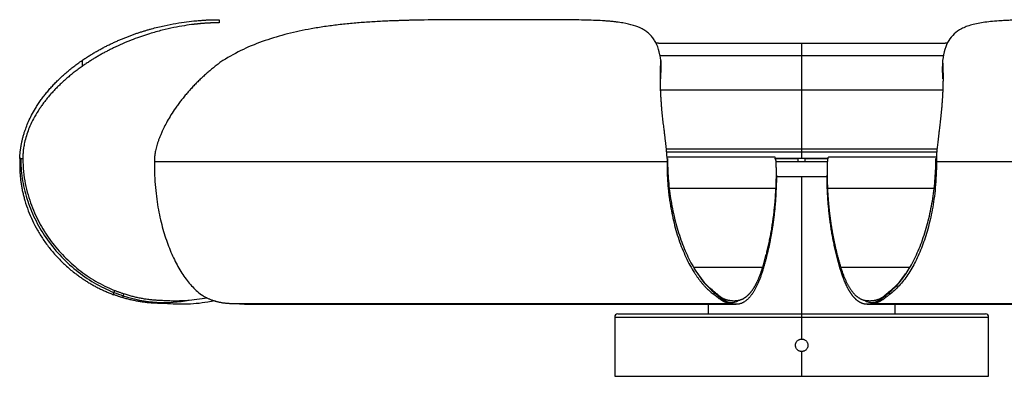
# Paper-space layout '_Derecha' of a CAD drawing. Header units: millimetres. Extents: x -191 to 311, y 0 to 114.
# Tile 1 of 2: x -191 to 125, y 0 to 114. Entities that reach past the tile are written whole.
import ezdxf

# ---------------------------------------------------------------- set-up
doc = ezdxf.new("R2010")
doc.units = ezdxf.units.MM

psp = doc.layouts.new('_Derecha')

# ---------------------------------------------------------------- linework, layer by layer
at = {"color": 7, "linetype": 'Continuous', "lineweight": 25}
for p, q in [((-32.87, 114.4), (-34.12, 114.4)), ((14, 106.9), (106, 106.9)), ((60, 69.9), (60, 106.9)), ((-170.96, 101.31), (-170.96, 99.42)), ((14.82, 101.31), (14.82, 99.42)), ((105.18, 101.31), (105.18, 99.42)), ((14.82, 99.42), (14.67, 95.43)), ((105.33, 95.39), (105.18, 99.42)), ((14.73, 91.9), (105.41, 91.9)), ((-190.95, 69.89), (-190.96, 68.9)), ((-190.66, 69.9), (-190.95, 69.89)), ((-190.66, 69.9), (-189.96, 69.9)), ((-147.75, 69.89), (-147.75, 68.9)), ((103.43, 71.9), (16.55, 71.9)), ((51.44, 70.26), (16.77, 70.26)), ((16.8, 69.89), (16.79, 68.9)), ((16.94, 69.9), (16.8, 69.89)), ((68.4, 69.9), (51.55, 69.9)), ((58.86, 68.9), (58.86, 69.9)), ((61.14, 68.9), (61.14, 69.9)), ((103.23, 70.26), (68.55, 70.26)), ((103.06, 69.9), (103.21, 69.9)), ((-147.75, 68.9), (16.79, 68.9)), ((59, 68.9), (61, 68.9)), ((103.21, 68.9), (267.75, 68.9)), ((68.16, 64), (51.84, 64)), ((51.88, 64.5), (51.88, 65.52)), ((60, 11.96), (60, 64)), ((68.12, 65.48), (68.12, 64.55)), ((-160.52, 27.57), (-160.78, 26.92)), ((-160.78, 26.18), (-160.78, 26.92)), ((-157.61, 26.51), (-157.72, 25.85)), ((-157.72, 25.17), (-157.72, 25.85)), ((31.41, 27.57), (31.88, 26.92)), ((31.88, 26.18), (31.88, 26.92)), ((32.66, 26.51), (33.21, 25.85)), ((33.21, 25.17), (33.21, 25.85)), ((87.34, 26.51), (86.79, 25.85)), ((86.79, 25.85), (86.79, 25.17)), ((88.6, 27.57), (88.12, 26.92)), ((88.12, 26.92), (88.12, 26.18)), ((-136.57, 24.4), (-130.78, 25.12)), ((-122.7, 23.38), (-118.16, 23.16)), ((-122.7, 23.38), (37.36, 23.38)), ((-118.8, 23.1), (38.97, 23.1)), ((30, 23.1), (30, 20)), ((81.03, 23.1), (238.8, 23.1)), ((82.64, 23.38), (242.7, 23.38)), ((90, 20), (90, 23.1)), ((0, 19), (0, 0)), ((1, 20), (119, 20)), ((120, 0), (120, 19)), ((60, 0), (60, 7.96)), ((0, 0), (120, 0))]:
    psp.add_line(p, q, dxfattribs=at)
at = {"color": 8, "linetype": 'Continuous', "lineweight": 25}
for p, q in [((14.42, 102.9), (105.6, 102.9)), ((103.58, 72.9), (16.44, 72.9)), ((17.56, 60.32), (51.74, 60.32)), ((68.26, 60.32), (102.44, 60.32)), ((25.32, 34.99), (47.48, 34.99)), ((72.52, 34.99), (94.68, 34.99)), ((0, 19), (120, 19))]:
    psp.add_line(p, q, dxfattribs=at)
at = {"color": 7, "linetype": 'Continuous', "lineweight": 25, "flags": 128}
for points in [[(14, 106.9), (13.22, 106.82), (13.21, 106.82)], [(106.8, 106.82), (106.78, 106.82), (106, 106.9)]]:
    psp.add_lwpolyline(points, dxfattribs=at)
at = {"color": 7, "linetype": 'Continuous', "lineweight": 25}
for centre, start, end in [((1, 19), 90, 180), ((119, 19), 0, 90)]:
    psp.add_arc(centre, 1, start, end, dxfattribs=at)
for points, knots in [([(-170.96, 101.31), (-170.77, 101.44), (-170.38, 101.71), (-169.8, 102.09), (-169.22, 102.47), (-168.63, 102.84), (-168.05, 103.2), (-167.47, 103.55), (-166.89, 103.9), (-166.31, 104.23), (-165.73, 104.56), (-165.15, 104.88), (-164.58, 105.2), (-164, 105.5), (-163.42, 105.8), (-162.85, 106.09), (-162.28, 106.38), (-161.7, 106.65), (-161.13, 106.92), (-160.57, 107.19), (-160, 107.44), (-159.43, 107.69), (-158.87, 107.93), (-158.31, 108.17), (-157.75, 108.4), (-157.2, 108.63), (-156.64, 108.84), (-156.09, 109.06), (-155.55, 109.26), (-155, 109.46), (-154.46, 109.66), (-153.92, 109.85), (-153.38, 110.03), (-152.85, 110.21), (-152.32, 110.38), (-151.79, 110.55), (-151.27, 110.72), (-150.75, 110.87), (-150.24, 111.03), (-149.72, 111.18), (-149.22, 111.32), (-147.45, 111.81), (-144.54, 112.52), (-140.75, 113.25), (-137.33, 113.76), (-135.09, 114), (-133.73, 114.12), (-133.06, 114.17), (-132.42, 114.22), (-131.82, 114.26), (-131.24, 114.29), (-130.7, 114.32), (-130.2, 114.34), (-129.72, 114.36), (-129.29, 114.37), (-128.89, 114.38), (-128.52, 114.39), (-128.2, 114.39), (-127.91, 114.4), (-127.65, 114.4), (-127.44, 114.4), (-127.26, 114.4), (-127.13, 114.4), (-127.03, 114.4), (-126.97, 114.4), (-126.96, 114.4), (-126.96, 114.4)], [0, 0, 0, 0, 0.0082407, 0.0164642, 0.0246715, 0.0328632, 0.0410402, 0.0492032, 0.0573531, 0.0654906, 0.0736164, 0.0817311, 0.0898355, 0.0979302, 0.1060157, 0.1140927, 0.1221617, 0.1302231, 0.1382777, 0.1463257, 0.1543678, 0.1624043, 0.1704357, 0.1784624, 0.1864848, 0.1945033, 0.2025183, 0.2105301, 0.2185391, 0.2265456, 0.23455, 0.2425526, 0.2505537, 0.2585536, 0.2665527, 0.2745512, 0.2825494, 0.2905477, 0.2985463, 0.3065456, 0.3145461, 0.3225481, 0.3905788, 0.4592316, 0.5287527, 0.5994264, 0.6179972, 0.6366812, 0.6554844, 0.6744128, 0.6934726, 0.7126704, 0.7320128, 0.7515068, 0.7711595, 0.7909782, 0.8109706, 0.8311442, 0.8515068, 0.8720664, 0.8928308, 0.9138079, 0.9350057, 0.9564319, 0.9780941, 1, 1, 1, 1]), ([(-126.96, 114.4), (-126.96, 114.4), (-126.96, 114.4), (-126.96, 114.38), (-126.96, 114.36), (-126.96, 114.32), (-126.96, 114.27), (-126.97, 114.22), (-126.97, 114.15), (-126.97, 114.08), (-126.98, 113.99), (-126.98, 113.89), (-126.98, 113.79), (-126.99, 113.67), (-126.99, 113.55), (-127, 113.45), (-127, 113.41)], [0, 0, 0, 0, 0.067493, 0.135059, 0.202839, 0.270972, 0.339596, 0.408843, 0.478846, 0.54973, 0.621617, 0.694624, 0.768863, 0.844439, 0.921453, 1, 1, 1, 1]), ([(-34.12, 114.4), (-37, 114.4), (-42.82, 114.4), (-52.33, 114.39), (-59.45, 114.33), (-63.84, 114.24), (-65.18, 114.22), (-66.52, 114.18), (-67.85, 114.15), (-69.18, 114.1), (-71.61, 114.02), (-75.11, 113.87), (-79.7, 113.59), (-84.23, 113.23), (-88.71, 112.77), (-93.12, 112.19), (-98.58, 111.31), (-105.03, 109.94), (-112.31, 107.78), (-119.32, 105.03), (-123.62, 102.55), (-125.78, 101.31)], [0, 0, 0, 0, 0.100633, 0.203294, 0.313103, 0.327152, 0.341131, 0.355042, 0.368888, 0.382671, 0.396394, 0.443955, 0.490956, 0.53749, 0.583637, 0.629472, 0.675067, 0.755651, 0.836392, 0.917663, 1, 1, 1, 1]), ([(14.82, 101.31), (14.59, 102.55), (14.14, 105.03), (13.1, 107.32), (12.02, 108.87), (11.08, 109.87), (10, 110.74), (8.4, 111.7), (6.07, 112.64), (3.54, 113.21), (1.64, 113.51), (0.61, 113.65), (-0.46, 113.78), (-1.58, 113.88), (-2.75, 113.98), (-5.37, 114.15), (-9.84, 114.31), (-16.75, 114.39), (-24.44, 114.4), (-30.08, 114.4), (-32.88, 114.4)], [0, 0, 0, 0, 0.082308, 0.163557, 0.203972, 0.244308, 0.284606, 0.324905, 0.401713, 0.479343, 0.49986, 0.520465, 0.541165, 0.561969, 0.582883, 0.603917, 0.698638, 0.796844, 0.89943, 1, 1, 1, 1]), ([(152.87, 114.4), (150.07, 114.4), (144.43, 114.4), (136.44, 114.39), (131.16, 114.33), (128.19, 114.24), (127.29, 114.22), (126.42, 114.18), (125.57, 114.15), (124.74, 114.1), (123.27, 114.02), (121.23, 113.87), (118.78, 113.59), (116.56, 113.23), (114.57, 112.77), (112.79, 112.19), (110.81, 111.31), (108.84, 109.94), (107.1, 107.78), (105.86, 105.03), (105.41, 102.55), (105.18, 101.31)], [0, 0, 0, 0, 0.100633, 0.203294, 0.313103, 0.327152, 0.341131, 0.355042, 0.368888, 0.382671, 0.396394, 0.443955, 0.490956, 0.53749, 0.583637, 0.629472, 0.675067, 0.755651, 0.836392, 0.917663, 1, 1, 1, 1]), ([(-127, 113.41), (-127.01, 113.41), (-127.03, 113.41), (-127.07, 113.41), (-127.12, 113.41), (-127.18, 113.41), (-127.25, 113.41), (-127.33, 113.41), (-127.42, 113.41), (-127.52, 113.4), (-127.62, 113.4), (-127.74, 113.4), (-127.86, 113.4), (-128, 113.4), (-128.14, 113.39), (-128.29, 113.39), (-128.45, 113.39), (-128.62, 113.38), (-128.8, 113.38), (-128.98, 113.37), (-129.18, 113.36), (-129.38, 113.36), (-129.59, 113.35), (-129.81, 113.34), (-130.04, 113.33), (-130.28, 113.32), (-130.52, 113.3), (-130.77, 113.29), (-131.04, 113.27), (-131.3, 113.26), (-131.58, 113.24), (-131.86, 113.22), (-132.16, 113.2), (-132.46, 113.17), (-132.76, 113.15), (-133.08, 113.12), (-133.4, 113.09), (-133.73, 113.06), (-134.06, 113.02), (-134.41, 112.98), (-134.76, 112.95), (-135.91, 112.81), (-138.03, 112.52), (-141.44, 111.91), (-145.21, 111.07), (-148.74, 110.09), (-151.88, 109.07), (-154.54, 108.11), (-157.28, 107), (-159.51, 106), (-161.17, 105.2), (-162.25, 104.66), (-163.33, 104.1), (-164.42, 103.51), (-165.5, 102.9), (-166.59, 102.26), (-167.69, 101.59), (-168.78, 100.89), (-169.87, 100.17), (-170.6, 99.67), (-170.96, 99.42)], [0, 0, 0, 0, 0.010914, 0.021767, 0.03256, 0.043294, 0.053969, 0.064588, 0.07515, 0.085657, 0.096109, 0.106508, 0.116854, 0.127149, 0.137393, 0.147587, 0.157733, 0.167831, 0.177882, 0.187886, 0.197846, 0.207761, 0.217633, 0.227462, 0.23725, 0.246997, 0.256704, 0.266371, 0.276001, 0.285592, 0.295147, 0.304666, 0.314149, 0.323598, 0.333013, 0.342395, 0.351745, 0.361063, 0.37035, 0.379606, 0.388833, 0.398032, 0.468753, 0.538513, 0.607588, 0.676226, 0.717253, 0.758448, 0.79986, 0.841544, 0.857285, 0.873038, 0.888809, 0.904599, 0.920414, 0.936256, 0.952131, 0.968044, 0.983998, 1, 1, 1, 1]), ([(-190.95, 69.89), (-190.94, 70.01), (-190.93, 70.24), (-190.91, 70.61), (-190.89, 70.99), (-190.86, 71.38), (-190.82, 71.79), (-190.78, 72.21), (-190.72, 72.64), (-190.66, 73.09), (-190.59, 73.55), (-190.51, 74.02), (-190.42, 74.5), (-190.32, 75), (-190.21, 75.5), (-190.09, 76.02), (-189.96, 76.54), (-189.81, 77.07), (-189.66, 77.62), (-189.37, 78.55), (-188.88, 79.94), (-188.11, 81.82), (-187.13, 83.86), (-186.11, 85.68), (-185.13, 87.22), (-184.29, 88.45), (-183.4, 89.66), (-182.47, 90.84), (-181.5, 92), (-180.49, 93.13), (-179.44, 94.24), (-178.35, 95.32), (-177.22, 96.38), (-176.04, 97.41), (-174.83, 98.43), (-173.58, 99.41), (-172.29, 100.38), (-171.4, 101), (-170.96, 101.31)], [0, 0, 0, 0, 0.008449, 0.017311, 0.026576, 0.036236, 0.046284, 0.056712, 0.067514, 0.078684, 0.090217, 0.102111, 0.114363, 0.12697, 0.13993, 0.153237, 0.166887, 0.180877, 0.195205, 0.20987, 0.255635, 0.307917, 0.366518, 0.431342, 0.470306, 0.509364, 0.548573, 0.587975, 0.627607, 0.667506, 0.707704, 0.748234, 0.789128, 0.830412, 0.872115, 0.914263, 0.956884, 1, 1, 1, 1]), ([(-125.78, 101.31), (-125.98, 101.16), (-126.39, 100.86), (-127, 100.41), (-127.61, 99.95), (-128.2, 99.48), (-128.79, 99.01), (-129.38, 98.53), (-129.95, 98.05), (-130.52, 97.56), (-131.09, 97.07), (-131.65, 96.57), (-132.2, 96.06), (-132.74, 95.55), (-133.28, 95.04), (-133.81, 94.52), (-134.34, 93.99), (-134.86, 93.46), (-135.37, 92.92), (-135.88, 92.38), (-136.37, 91.83), (-136.87, 91.27), (-137.35, 90.71), (-137.83, 90.15), (-138.3, 89.57), (-138.77, 88.99), (-139.23, 88.41), (-139.68, 87.82), (-140.13, 87.22), (-140.56, 86.62), (-141.34, 85.51), (-142.39, 83.93), (-143.59, 81.91), (-144.58, 80.04), (-145.31, 78.51), (-145.83, 77.28), (-146.22, 76.31), (-146.55, 75.37), (-146.84, 74.47), (-147.09, 73.6), (-147.3, 72.77), (-147.47, 71.99), (-147.59, 71.24), (-147.69, 70.55), (-147.72, 70.11), (-147.74, 69.89)], [0, 0, 0, 0, 0.0208121, 0.0415066, 0.0620863, 0.0825539, 0.1029121, 0.1231639, 0.143312, 0.1633595, 0.1833094, 0.2031648, 0.2229286, 0.2426041, 0.2621943, 0.2817027, 0.3011325, 0.3204872, 0.3397705, 0.358986, 0.3781375, 0.3972289, 0.4162641, 0.4352472, 0.4541822, 0.4730734, 0.4919251, 0.5107425, 0.5295317, 0.5482993, 0.567052, 0.6314131, 0.6896537, 0.741684, 0.7873123, 0.813888, 0.8393402, 0.8636549, 0.8868095, 0.9087783, 0.9295471, 0.9490928, 0.9673805, 0.9843661, 1, 1, 1, 1]), ([(16.79, 69.89), (16.79, 70.01), (16.78, 70.24), (16.76, 70.61), (16.74, 70.99), (16.71, 71.38), (16.68, 71.79), (16.64, 72.21), (16.6, 72.64), (16.56, 73.09), (16.51, 73.55), (16.46, 74.02), (16.41, 74.5), (16.35, 75), (16.29, 75.5), (16.23, 76.02), (16.17, 76.54), (16.1, 77.07), (16.03, 77.62), (15.92, 78.55), (15.75, 79.94), (15.52, 81.82), (15.3, 83.86), (15.13, 85.68), (15, 87.22), (14.91, 88.45), (14.84, 89.66), (14.77, 90.84), (14.72, 92), (14.68, 93.13), (14.66, 94.24), (14.65, 95.32), (14.65, 96.38), (14.66, 97.41), (14.68, 98.43), (14.71, 99.41), (14.76, 100.38), (14.8, 101), (14.82, 101.31)], [0, 0, 0, 0, 0.008449, 0.017311, 0.026576, 0.036236, 0.046284, 0.056712, 0.067514, 0.078684, 0.090217, 0.102111, 0.114363, 0.12697, 0.13993, 0.153237, 0.166887, 0.180877, 0.195205, 0.20987, 0.255635, 0.307917, 0.366518, 0.431342, 0.470306, 0.509364, 0.548573, 0.587975, 0.627607, 0.667506, 0.707704, 0.748234, 0.789128, 0.830412, 0.872115, 0.914263, 0.956884, 1, 1, 1, 1]), ([(105.18, 101.31), (105.19, 101.16), (105.21, 100.86), (105.24, 100.41), (105.26, 99.95), (105.28, 99.48), (105.3, 99.01), (105.32, 98.53), (105.33, 98.05), (105.34, 97.56), (105.35, 97.07), (105.35, 96.57), (105.35, 96.06), (105.35, 95.55), (105.35, 95.04), (105.34, 94.52), (105.33, 93.99), (105.32, 93.46), (105.31, 92.92), (105.29, 92.38), (105.27, 91.83), (105.25, 91.27), (105.22, 90.71), (105.19, 90.15), (105.16, 89.57), (105.12, 88.99), (105.08, 88.41), (105.04, 87.82), (105, 87.22), (104.95, 86.62), (104.86, 85.51), (104.71, 83.93), (104.49, 81.91), (104.27, 80.04), (104.08, 78.51), (103.92, 77.28), (103.8, 76.31), (103.69, 75.37), (103.59, 74.47), (103.49, 73.6), (103.41, 72.77), (103.34, 71.99), (103.28, 71.24), (103.23, 70.55), (103.22, 70.11), (103.21, 69.89)], [0, 0, 0, 0, 0.0208121, 0.0415066, 0.0620863, 0.0825539, 0.1029121, 0.1231639, 0.143312, 0.1633595, 0.1833094, 0.2031648, 0.2229286, 0.2426041, 0.2621943, 0.2817027, 0.3011325, 0.3204872, 0.3397705, 0.358986, 0.3781375, 0.3972289, 0.4162641, 0.4352472, 0.4541822, 0.4730734, 0.4919251, 0.5107425, 0.5295317, 0.5482993, 0.567052, 0.6314131, 0.6896537, 0.741684, 0.7873123, 0.813888, 0.8393402, 0.8636549, 0.8868095, 0.9087783, 0.9295471, 0.9490928, 0.9673805, 0.9843661, 1, 1, 1, 1]), ([(-170.96, 99.42), (-171.18, 99.26), (-171.61, 98.96), (-172.24, 98.49), (-172.87, 98.02), (-173.48, 97.55), (-174.08, 97.08), (-174.66, 96.6), (-175.24, 96.12), (-175.8, 95.64), (-176.36, 95.16), (-176.9, 94.67), (-177.43, 94.19), (-177.95, 93.7), (-178.46, 93.2), (-178.95, 92.71), (-179.44, 92.22), (-179.91, 91.72), (-180.37, 91.22), (-180.83, 90.72), (-181.27, 90.21), (-181.7, 89.71), (-182.12, 89.2), (-182.53, 88.7), (-182.92, 88.19), (-183.31, 87.68), (-183.69, 87.17), (-184.05, 86.65), (-184.41, 86.14), (-184.75, 85.62), (-185.5, 84.47), (-186.53, 82.71), (-187.65, 80.39), (-188.51, 78.2), (-189.15, 76.12), (-189.52, 74.49), (-189.71, 73.34), (-189.81, 72.63), (-189.88, 71.93), (-189.93, 71.24), (-189.96, 70.57), (-189.96, 70.12), (-189.96, 69.9)], [0, 0, 0, 0, 0.022367, 0.044502, 0.06641, 0.088092, 0.109553, 0.130795, 0.151822, 0.172637, 0.193243, 0.213642, 0.233838, 0.253833, 0.27363, 0.293233, 0.312644, 0.331866, 0.350902, 0.369755, 0.388429, 0.406926, 0.425249, 0.443401, 0.461385, 0.479205, 0.496863, 0.514363, 0.531708, 0.548903, 0.56595, 0.646237, 0.716829, 0.77764, 0.837834, 0.891401, 0.910517, 0.929204, 0.947485, 0.965375, 0.98288, 1, 1, 1, 1]), ([(-190.66, 69.9), (-190.66, 67.8), (-190.5, 65.66), (-189.84, 61.34), (-189.34, 59.17), (-187.99, 54.86), (-187.14, 52.72), (-185.11, 48.54), (-183.93, 46.49), (-181.26, 42.58), (-179.76, 40.7), (-176.52, 37.19), (-174.76, 35.54), (-169.18, 31.05), (-165.04, 28.63), (-160.78, 26.92)], [0, 0, 0, 0, 0.125, 0.125, 0.25, 0.25, 0.375, 0.375, 0.5, 0.5, 0.625, 0.625, 0.75, 0.75, 1, 1, 1, 1]), ([(-189.96, 69.9), (-189.96, 66.94), (-189.66, 64.28), (-188.92, 60.57), (-188.62, 59.38), (-187.96, 57.07), (-187.59, 55.95), (-186.78, 53.78), (-186.34, 52.73), (-185.4, 50.69), (-183.9, 47.72), (-180.96, 43.18), (-178.19, 39.97), (-175.22, 36.93), (-172.07, 34.08), (-167.6, 31.04), (-164.66, 29.46), (-162.64, 28.47), (-161.6, 28), (-160.52, 27.57)], [0, 0, 0, 0, 0.125, 0.125, 0.1875, 0.1875, 0.25, 0.25, 0.3125, 0.3125, 0.375, 0.5, 0.625, 0.625, 0.75, 0.875, 0.9375, 0.9375, 1, 1, 1, 1]), ([(16.94, 69.9), (16.94, 67.8), (17.02, 65.66), (17.35, 61.34), (17.6, 59.17), (18.28, 54.86), (18.7, 52.72), (19.71, 48.54), (20.31, 46.49), (21.64, 42.58), (22.39, 40.7), (24.01, 37.19), (24.89, 35.54), (27.68, 31.05), (29.75, 28.63), (31.88, 26.92)], [0, 0, 0, 0, 0.125, 0.125, 0.25, 0.25, 0.375, 0.375, 0.5, 0.5, 0.625, 0.625, 0.75, 0.75, 1, 1, 1, 1]), ([(51.27, 69.9), (51.28, 69.9), (51.28, 69.9), (51.29, 69.9), (51.32, 69.9), (51.35, 69.9), (51.39, 69.9), (51.45, 69.9), (51.51, 69.9), (51.58, 69.9), (51.66, 69.9), (51.75, 69.9), (51.85, 69.9), (51.96, 69.9), (52.08, 69.9), (52.21, 69.9), (52.34, 69.9), (52.49, 69.9), (52.65, 69.9), (52.81, 69.9), (52.99, 69.9), (53.17, 69.9), (53.37, 69.9), (53.57, 69.9), (53.79, 69.9), (54.01, 69.9), (54.24, 69.9), (54.48, 69.9), (54.74, 69.9), (55, 69.9), (55.27, 69.9), (55.55, 69.9), (55.84, 69.9), (56.14, 69.9), (56.45, 69.9), (56.76, 69.9), (57.09, 69.9), (57.43, 69.9), (57.77, 69.9), (58.13, 69.9), (58.5, 69.9), (58.74, 69.9), (58.86, 69.9)], [0, 0, 0, 0, 0.040128, 0.0791, 0.116925, 0.153614, 0.189179, 0.223632, 0.256987, 0.289261, 0.320469, 0.350631, 0.379768, 0.407903, 0.435062, 0.461273, 0.486568, 0.510983, 0.534557, 0.557335, 0.579363, 0.600697, 0.621395, 0.641522, 0.661148, 0.680349, 0.699206, 0.717804, 0.736233, 0.754583, 0.772949, 0.791421, 0.810091, 0.829047, 0.848374, 0.868149, 0.888448, 0.909339, 0.930885, 0.953143, 0.976166, 1, 1, 1, 1]), ([(51.74, 60.32), (51.77, 60.99), (51.83, 62.32), (51.87, 64.13), (51.88, 65.76), (51.86, 67.17), (51.81, 68.54), (51.7, 69.63), (51.57, 70.29), (51.47, 70.2), (51.44, 70.17)], [0, 0, 0, 0, 0.126634, 0.251531, 0.374712, 0.496258, 0.616306, 0.784019, 0.943662, 1, 1, 1, 1]), ([(61.14, 69.9), (61.72, 69.9), (62.83, 69.9), (64.45, 69.9), (65.84, 69.9), (66.94, 69.9), (67.74, 69.9), (68.21, 69.9), (68.34, 69.9), (68.37, 69.9)], [0, 0, 0, 0, 0.157828, 0.294864, 0.424984, 0.564147, 0.725653, 0.918228, 1, 1, 1, 1]), ([(68.55, 70.24), (68.53, 70.24), (68.47, 70.24), (68.39, 70), (68.31, 69.62), (68.24, 69.06), (68.17, 68.05), (68.11, 66.3), (68.13, 63.59), (68.21, 61.42), (68.26, 60.32)], [0, 0, 0, 0, 0.056051, 0.134818, 0.215435, 0.298069, 0.382857, 0.584008, 0.789599, 1, 1, 1, 1]), ([(88.12, 26.92), (90.25, 28.63), (92.32, 31.05), (95.11, 35.54), (95.99, 37.19), (97.61, 40.7), (98.36, 42.58), (99.69, 46.49), (100.29, 48.54), (101.3, 52.72), (101.72, 54.86), (102.4, 59.17), (102.65, 61.34), (102.98, 65.66), (103.06, 67.8), (103.06, 69.9)], [0, 0, 0, 0, 0.25, 0.25, 0.375, 0.375, 0.5, 0.5, 0.625, 0.625, 0.75, 0.75, 0.875, 0.875, 1, 1, 1, 1]), ([(-190.96, 68.9), (-190.96, 68.68), (-190.97, 68.24), (-190.97, 67.57), (-190.96, 66.91), (-190.94, 66.25), (-190.91, 65.59), (-190.87, 64.93), (-190.81, 64.27), (-190.75, 63.61), (-190.67, 62.95), (-190.58, 62.29), (-190.49, 61.63), (-190.38, 60.97), (-190.26, 60.31), (-190.13, 59.65), (-189.98, 59), (-189.83, 58.34), (-189.67, 57.68), (-189.49, 57.03), (-189.06, 55.49), (-188.26, 53.11), (-186.91, 49.94), (-185.31, 46.87), (-183.44, 43.86), (-181.3, 40.94), (-178.9, 38.16), (-176.28, 35.57), (-174.06, 33.7), (-172.37, 32.42), (-171.28, 31.65), (-170.18, 30.9), (-169.07, 30.2), (-167.93, 29.52), (-166.78, 28.88), (-165.62, 28.27), (-164.43, 27.7), (-163.23, 27.16), (-162.02, 26.65), (-161.2, 26.33), (-160.78, 26.18)], [0, 0, 0, 0, 0.011903, 0.023796, 0.035682, 0.047565, 0.059447, 0.071332, 0.083224, 0.095125, 0.107039, 0.118969, 0.130917, 0.142889, 0.154885, 0.16691, 0.178967, 0.191059, 0.203189, 0.215359, 0.227574, 0.289085, 0.350626, 0.412578, 0.475313, 0.541322, 0.607035, 0.672865, 0.739223, 0.76322, 0.787104, 0.810892, 0.834603, 0.858256, 0.881869, 0.905461, 0.929052, 0.952659, 0.976302, 1, 1, 1, 1]), ([(-147.75, 68.9), (-147.79, 65.81), (-147.66, 63.07), (-147.3, 59.26), (-147.16, 58.04), (-146.83, 55.67), (-146.64, 54.53), (-146.03, 51.22), (-145.55, 49.16), (-144.46, 45.27), (-143.85, 43.44), (-142.53, 40), (-141.82, 38.38), (-140.29, 35.35), (-138.66, 32.52), (-136.34, 29.53), (-134.81, 28), (-133.76, 27.04), (-133.22, 26.59), (-132.66, 26.18)], [0, 0, 0, 0, 0.125, 0.125, 0.1875, 0.1875, 0.25, 0.25, 0.375, 0.375, 0.5, 0.5, 0.625, 0.625, 0.75, 0.875, 0.9375, 0.9375, 1, 1, 1, 1]), ([(16.79, 68.9), (16.79, 68.68), (16.79, 68.24), (16.79, 67.57), (16.79, 66.91), (16.8, 66.25), (16.82, 65.59), (16.84, 64.93), (16.87, 64.27), (16.9, 63.61), (16.94, 62.95), (16.98, 62.29), (17.03, 61.63), (17.08, 60.97), (17.14, 60.31), (17.21, 59.65), (17.28, 59), (17.36, 58.34), (17.44, 57.68), (17.53, 57.03), (17.74, 55.49), (18.14, 53.11), (18.82, 49.94), (19.62, 46.87), (20.55, 43.86), (21.62, 40.94), (22.82, 38.16), (24.13, 35.57), (25.24, 33.7), (26.09, 32.42), (26.63, 31.65), (27.18, 30.9), (27.74, 30.2), (28.31, 29.52), (28.88, 28.88), (29.46, 28.27), (30.06, 27.7), (30.66, 27.16), (31.26, 26.65), (31.67, 26.33), (31.88, 26.18)], [0, 0, 0, 0, 0.0119029, 0.0237958, 0.0356819, 0.0475646, 0.059447, 0.0713324, 0.083224, 0.0951252, 0.1070389, 0.1189686, 0.1309175, 0.1428886, 0.1548851, 0.1669103, 0.1789673, 0.1910591, 0.2031888, 0.2153595, 0.2275742, 0.2890845, 0.3506259, 0.4125779, 0.4753125, 0.541322, 0.6070348, 0.6728648, 0.7392235, 0.7632204, 0.7871037, 0.8108917, 0.8346028, 0.8582556, 0.8818687, 0.9054611, 0.9290515, 0.952659, 0.9763022, 1, 1, 1, 1]), ([(51.75, 68.9), (51.92, 68.9), (52.23, 68.9), (53.06, 68.9), (54.15, 68.9), (55.54, 68.9), (57.17, 68.9), (58.27, 68.9), (58.86, 68.9)], [0, 0, 0, 0, 0.208353, 0.384764, 0.536652, 0.678549, 0.827928, 1, 1, 1, 1]), ([(61.14, 68.9), (61.73, 68.9), (62.83, 68.9), (64.46, 68.9), (65.85, 68.9), (66.94, 68.9), (67.76, 68.9), (68.07, 68.9), (68.24, 68.9)], [0, 0, 0, 0, 0.172735, 0.32269, 0.465134, 0.617608, 0.794699, 1, 1, 1, 1]), ([(103.21, 68.9), (103.25, 65.81), (103.11, 63.07), (102.76, 59.26), (102.61, 58.04), (102.28, 55.67), (102.1, 54.53), (101.48, 51.22), (101, 49.16), (99.91, 45.27), (99.31, 43.44), (97.99, 40), (97.28, 38.38), (95.75, 35.35), (94.12, 32.52), (91.8, 29.53), (90.27, 28), (89.22, 27.04), (88.68, 26.59), (88.12, 26.18)], [0, 0, 0, 0, 0.125, 0.125, 0.1875, 0.1875, 0.25, 0.25, 0.375, 0.375, 0.5, 0.5, 0.625, 0.625, 0.75, 0.875, 0.9375, 0.9375, 1, 1, 1, 1]), ([(51.87, 64.5), (51.87, 63.87), (51.87, 62.34), (51.79, 60.43), (51.74, 59.32)], [0, 0, 0, 0, 0.416033, 1, 1, 1, 1]), ([(68.26, 59.32), (68.23, 59.99), (68.17, 61.32), (68.13, 63.08), (68.13, 64.08), (68.12, 64.55)], [0, 0, 0, 0, 0.352239, 0.699606, 1, 1, 1, 1]), ([(47.48, 34.99), (47.57, 35.26), (47.73, 35.81), (47.97, 36.63), (48.2, 37.46), (48.43, 38.29), (48.65, 39.12), (48.86, 39.96), (49.06, 40.8), (49.26, 41.65), (49.45, 42.5), (49.63, 43.35), (49.8, 44.21), (49.97, 45.07), (50.13, 45.94), (50.29, 46.8), (50.43, 47.68), (50.57, 48.56), (50.71, 49.44), (50.83, 50.32), (50.95, 51.21), (51.06, 52.1), (51.16, 53), (51.26, 53.9), (51.35, 54.81), (51.43, 55.72), (51.51, 56.63), (51.58, 57.55), (51.64, 58.47), (51.7, 59.39), (51.73, 60.01), (51.74, 60.32)], [0, 0, 0, 0, 0.03155, 0.063305, 0.095265, 0.127431, 0.159803, 0.192382, 0.225169, 0.258164, 0.291368, 0.324781, 0.358403, 0.392236, 0.426279, 0.460534, 0.495, 0.529679, 0.56457, 0.599674, 0.634991, 0.670522, 0.706268, 0.742229, 0.778404, 0.814796, 0.851403, 0.888227, 0.925267, 0.962525, 1, 1, 1, 1]), ([(68.26, 60.32), (68.28, 59.95), (68.31, 59.2), (68.38, 58.09), (68.46, 56.97), (68.55, 55.87), (68.65, 54.77), (68.76, 53.68), (68.88, 52.59), (69.01, 51.51), (69.15, 50.43), (69.3, 49.36), (69.47, 48.3), (69.64, 47.24), (69.82, 46.19), (70.01, 45.14), (70.22, 44.1), (70.43, 43.07), (70.66, 42.04), (70.89, 41.01), (71.13, 40), (71.39, 38.98), (71.65, 37.98), (71.93, 36.98), (72.22, 35.98), (72.42, 35.32), (72.52, 34.99)], [0, 0, 0, 0, 0.045255, 0.090193, 0.134813, 0.179118, 0.223107, 0.266782, 0.310142, 0.353189, 0.395923, 0.438346, 0.480458, 0.522259, 0.563752, 0.604935, 0.645811, 0.68638, 0.726643, 0.766601, 0.806256, 0.845607, 0.884656, 0.923403, 0.961851, 1, 1, 1, 1]), ([(51.74, 59.32), (51.72, 58.95), (51.68, 58.2), (51.61, 57.09), (51.54, 55.97), (51.45, 54.87), (51.35, 53.77), (51.24, 52.68), (51.12, 51.59), (50.99, 50.51), (50.84, 49.43), (50.69, 48.36), (50.53, 47.3), (50.36, 46.24), (50.18, 45.19), (49.98, 44.14), (49.78, 43.1), (49.57, 42.07), (49.34, 41.04), (49.11, 40.01), (48.86, 39), (48.61, 37.98), (48.34, 36.98), (48.07, 35.98), (47.78, 34.98), (47.58, 34.32), (47.48, 33.99)], [0, 0, 0, 0, 0.045252, 0.090187, 0.134805, 0.179108, 0.223095, 0.266768, 0.310126, 0.353172, 0.395906, 0.438328, 0.480439, 0.522241, 0.563733, 0.604917, 0.645794, 0.686364, 0.726628, 0.766588, 0.806244, 0.845597, 0.884648, 0.923398, 0.961848, 1, 1, 1, 1]), ([(72.52, 33.99), (72.43, 34.26), (72.27, 34.81), (72.03, 35.63), (71.8, 36.46), (71.57, 37.29), (71.36, 38.12), (71.15, 38.96), (70.94, 39.8), (70.75, 40.65), (70.56, 41.5), (70.37, 42.35), (70.2, 43.21), (70.03, 44.07), (69.87, 44.94), (69.72, 45.81), (69.57, 46.68), (69.43, 47.56), (69.3, 48.44), (69.17, 49.32), (69.05, 50.21), (68.94, 51.11), (68.84, 52), (68.74, 52.9), (68.65, 53.81), (68.57, 54.72), (68.49, 55.63), (68.42, 56.55), (68.36, 57.47), (68.31, 58.39), (68.28, 59.01), (68.26, 59.32)], [0, 0, 0, 0, 0.031553, 0.06331, 0.095272, 0.127439, 0.159814, 0.192394, 0.225183, 0.258179, 0.291384, 0.324797, 0.358421, 0.392254, 0.426298, 0.460553, 0.495019, 0.529697, 0.564588, 0.599691, 0.635008, 0.670538, 0.706283, 0.742242, 0.778417, 0.814806, 0.851412, 0.888234, 0.925272, 0.962527, 1, 1, 1, 1]), ([(39.89, 24.4), (39.96, 24.42), (40.1, 24.46), (40.3, 24.52), (40.5, 24.59), (40.7, 24.66), (40.9, 24.75), (41.1, 24.84), (41.29, 24.95), (41.48, 25.06), (41.68, 25.18), (41.86, 25.3), (42.05, 25.44), (42.24, 25.58), (42.42, 25.73), (42.6, 25.89), (42.78, 26.05), (42.96, 26.23), (43.14, 26.41), (43.31, 26.6), (43.49, 26.79), (43.66, 27), (43.83, 27.21), (43.99, 27.43), (44.16, 27.66), (44.32, 27.89), (44.49, 28.13), (44.65, 28.38), (44.81, 28.64), (44.96, 28.91), (45.12, 29.18), (45.27, 29.46), (45.42, 29.75), (45.57, 30.04), (45.72, 30.35), (45.87, 30.66), (46.01, 30.98), (46.15, 31.31), (46.29, 31.64), (46.43, 31.98), (46.57, 32.33), (46.71, 32.69), (46.84, 33.05), (46.97, 33.43), (47.1, 33.81), (47.23, 34.19), (47.36, 34.59), (47.44, 34.86), (47.48, 34.99)], [0, 0, 0, 0, 0.019378, 0.038835, 0.058374, 0.077996, 0.097703, 0.117498, 0.137383, 0.15736, 0.177429, 0.197595, 0.217858, 0.23822, 0.258683, 0.279248, 0.299918, 0.320694, 0.341577, 0.362569, 0.383672, 0.404886, 0.426214, 0.447656, 0.469215, 0.490891, 0.512685, 0.5346, 0.556637, 0.578796, 0.60108, 0.623489, 0.646024, 0.668688, 0.69148, 0.714402, 0.737456, 0.760642, 0.783962, 0.807416, 0.831005, 0.854731, 0.878594, 0.902595, 0.926736, 0.951016, 0.975437, 1, 1, 1, 1]), ([(72.52, 34.99), (72.57, 34.81), (72.68, 34.46), (72.85, 33.95), (73.02, 33.45), (73.19, 32.96), (73.37, 32.48), (73.55, 32.02), (73.73, 31.57), (73.92, 31.14), (74.11, 30.71), (74.3, 30.3), (74.5, 29.91), (74.69, 29.52), (74.9, 29.16), (75.1, 28.8), (75.31, 28.46), (75.52, 28.13), (75.73, 27.81), (75.95, 27.51), (76.17, 27.21), (76.39, 26.94), (76.62, 26.67), (76.85, 26.42), (77.08, 26.18), (77.31, 25.96), (77.55, 25.75), (77.79, 25.55), (78.04, 25.37), (78.29, 25.2), (78.54, 25.04), (78.79, 24.9), (79.05, 24.77), (79.31, 24.66), (79.57, 24.56), (79.84, 24.47), (80.02, 24.43), (80.11, 24.4)], [0, 0, 0, 0, 0.032257, 0.06427, 0.09604, 0.12757, 0.158861, 0.189915, 0.220735, 0.251323, 0.281681, 0.311812, 0.341719, 0.371403, 0.400867, 0.430115, 0.45915, 0.487973, 0.516589, 0.545, 0.573209, 0.60122, 0.629036, 0.65666, 0.684095, 0.711345, 0.738414, 0.765304, 0.79202, 0.818567, 0.844947, 0.871167, 0.897229, 0.923138, 0.9489, 0.974519, 1, 1, 1, 1]), ([(26.66, 32.87), (27.22, 32.06), (28.7, 29.93), (30.37, 28.48), (31.41, 27.57)], [0, 0, 0, 0, 0.380096, 1, 1, 1, 1]), ([(47.48, 33.99), (47.42, 33.8), (47.3, 33.41), (47.12, 32.85), (46.93, 32.31), (46.74, 31.77), (46.55, 31.25), (46.35, 30.75), (46.15, 30.26), (45.95, 29.78), (45.74, 29.32), (45.53, 28.88), (45.31, 28.45), (45.09, 28.03), (44.87, 27.63), (44.64, 27.25), (44.41, 26.88), (44.17, 26.53), (43.94, 26.19), (43.69, 25.87), (43.45, 25.57), (43.2, 25.28), (42.94, 25.01), (42.69, 24.75), (42.43, 24.52), (42.16, 24.3), (41.89, 24.09), (41.62, 23.91), (41.34, 23.74), (41.06, 23.59), (40.77, 23.46), (40.49, 23.35), (40.19, 23.26), (39.9, 23.19), (39.59, 23.13), (39.29, 23.1), (38.98, 23.09), (38.66, 23.11), (38.35, 23.14), (38.02, 23.2), (37.7, 23.27), (37.47, 23.34), (37.36, 23.38)], [0, 0, 0, 0, 0.02872, 0.057219, 0.085498, 0.113558, 0.141401, 0.169026, 0.196436, 0.223632, 0.250616, 0.27739, 0.303956, 0.330316, 0.356472, 0.382427, 0.408185, 0.433747, 0.459117, 0.484299, 0.509295, 0.534109, 0.558745, 0.583206, 0.607496, 0.631619, 0.655581, 0.679386, 0.70304, 0.726548, 0.749917, 0.773152, 0.79626, 0.81925, 0.842129, 0.864906, 0.887591, 0.910194, 0.932725, 0.955195, 0.977616, 1, 1, 1, 1]), ([(82.64, 23.38), (82.57, 23.36), (82.44, 23.31), (82.24, 23.26), (82.04, 23.21), (81.84, 23.17), (81.65, 23.14), (81.45, 23.12), (81.26, 23.1), (81.07, 23.1), (80.88, 23.1), (80.69, 23.11), (80.51, 23.12), (80.32, 23.15), (80.14, 23.18), (79.96, 23.22), (79.78, 23.27), (79.6, 23.32), (79.43, 23.38), (79.25, 23.45), (79.08, 23.53), (78.91, 23.61), (78.74, 23.7), (78.57, 23.8), (78.4, 23.9), (78.23, 24.01), (78.07, 24.12), (77.91, 24.25), (77.74, 24.38), (77.58, 24.51), (77.42, 24.65), (77.27, 24.8), (77.11, 24.96), (76.96, 25.12), (76.8, 25.28), (76.65, 25.46), (76.5, 25.63), (76.35, 25.82), (76.2, 26.01), (76.06, 26.21), (75.91, 26.41), (75.77, 26.62), (75.63, 26.83), (75.49, 27.05), (75.35, 27.27), (75.21, 27.51), (75.07, 27.74), (74.94, 27.99), (74.8, 28.23), (74.67, 28.49), (74.54, 28.75), (74.41, 29.01), (74.28, 29.28), (74.15, 29.56), (74.03, 29.84), (73.9, 30.13), (73.78, 30.42), (73.66, 30.72), (73.54, 31.02), (73.42, 31.33), (73.3, 31.65), (73.19, 31.97), (73.07, 32.29), (72.96, 32.62), (72.85, 32.96), (72.73, 33.3), (72.63, 33.64), (72.55, 33.87), (72.52, 33.99)], [0, 0, 0, 0, 0.013562, 0.027136, 0.040725, 0.054331, 0.067957, 0.081606, 0.095279, 0.10898, 0.12271, 0.136473, 0.150269, 0.164102, 0.177972, 0.191883, 0.205837, 0.219834, 0.233877, 0.247967, 0.262106, 0.276295, 0.290536, 0.304829, 0.319177, 0.333581, 0.348041, 0.362558, 0.377135, 0.391772, 0.40647, 0.42123, 0.436053, 0.45094, 0.465892, 0.480909, 0.495993, 0.511144, 0.526363, 0.54165, 0.557006, 0.572433, 0.587931, 0.6035, 0.619141, 0.634855, 0.650643, 0.666504, 0.68244, 0.698452, 0.714539, 0.730702, 0.746942, 0.763259, 0.779653, 0.796126, 0.812677, 0.829307, 0.846016, 0.862804, 0.879672, 0.89662, 0.913649, 0.930757, 0.947947, 0.965217, 0.982568, 1, 1, 1, 1]), ([(88.59, 27.57), (89.63, 28.48), (91.3, 29.93), (92.78, 32.06), (93.34, 32.87)], [0, 0, 0, 0, 0.619904, 1, 1, 1, 1]), ([(-157.72, 25.17), (-157.86, 25.21), (-158.16, 25.3), (-158.59, 25.43), (-159.03, 25.57), (-159.47, 25.72), (-159.91, 25.87), (-160.34, 26.02), (-160.64, 26.13), (-160.78, 26.18)], [0, 0, 0, 0, 0.141614, 0.283531, 0.425817, 0.568539, 0.711766, 0.855563, 1, 1, 1, 1]), ([(-160.52, 27.57), (-160.38, 27.52), (-160.1, 27.4), (-159.69, 27.24), (-159.27, 27.09), (-158.85, 26.94), (-158.44, 26.79), (-158.02, 26.65), (-157.75, 26.56), (-157.61, 26.51)], [0, 0, 0, 0, 0.14464, 0.288572, 0.431865, 0.574586, 0.716804, 0.858586, 1, 1, 1, 1]), ([(-157.61, 26.51), (-157.39, 26.44), (-156.96, 26.3), (-156.3, 26.11), (-155.65, 25.92), (-154.99, 25.74), (-154.33, 25.58), (-153.67, 25.42), (-153.01, 25.28), (-152.35, 25.14), (-151.68, 25.02), (-151.01, 24.9), (-150.34, 24.8), (-149.67, 24.71), (-149, 24.63), (-148.32, 24.56), (-147.64, 24.5), (-146.96, 24.46), (-146.28, 24.42), (-145.82, 24.41), (-145.59, 24.4)], [0, 0, 0, 0, 0.055588, 0.111082, 0.166491, 0.221822, 0.277087, 0.332309, 0.387516, 0.442732, 0.497981, 0.553286, 0.608668, 0.664149, 0.719745, 0.775475, 0.831353, 0.887392, 0.943605, 1, 1, 1, 1]), ([(-132.66, 26.18), (-132.59, 26.13), (-132.44, 26.02), (-132.21, 25.87), (-131.97, 25.72), (-131.72, 25.57), (-131.47, 25.43), (-131.2, 25.3), (-131.02, 25.21), (-130.93, 25.17)], [0, 0, 0, 0, 0.144437, 0.288234, 0.431461, 0.574183, 0.716469, 0.858386, 1, 1, 1, 1]), ([(31.41, 27.57), (31.47, 27.52), (31.61, 27.4), (31.81, 27.24), (32, 27.09), (32.18, 26.94), (32.35, 26.79), (32.51, 26.65), (32.61, 26.56), (32.66, 26.51)], [0, 0, 0, 0, 0.14464, 0.288572, 0.431865, 0.574586, 0.716804, 0.858586, 1, 1, 1, 1]), ([(33.21, 25.17), (33.15, 25.21), (33.05, 25.3), (32.87, 25.43), (32.69, 25.57), (32.5, 25.72), (32.3, 25.87), (32.1, 26.02), (31.95, 26.13), (31.88, 26.18)], [0, 0, 0, 0, 0.141614, 0.2835308, 0.425817, 0.5685395, 0.7117658, 0.8555634, 1, 1, 1, 1]), ([(32.66, 26.51), (32.74, 26.44), (32.9, 26.3), (33.14, 26.11), (33.37, 25.92), (33.6, 25.74), (33.83, 25.58), (34.06, 25.42), (34.28, 25.28), (34.51, 25.14), (34.73, 25.02), (34.95, 24.9), (35.17, 24.8), (35.39, 24.71), (35.61, 24.63), (35.82, 24.56), (36.04, 24.5), (36.25, 24.46), (36.46, 24.42), (36.6, 24.41), (36.67, 24.4)], [0, 0, 0, 0, 0.055588, 0.111082, 0.166491, 0.221822, 0.277087, 0.332309, 0.387516, 0.442732, 0.497981, 0.553286, 0.608668, 0.664149, 0.719745, 0.775475, 0.831353, 0.887392, 0.943605, 1, 1, 1, 1]), ([(80.11, 24.41), (81.02, 23.76), (82.03, 23.54), (84.28, 24.01), (85.5, 24.7), (86.79, 25.85)], [0, 0, 0, 0, 0.5, 0.5, 1, 1, 1, 1]), ([(83.33, 24.4), (83.4, 24.41), (83.54, 24.42), (83.74, 24.46), (83.95, 24.5), (84.16, 24.56), (84.37, 24.62), (84.64, 24.72), (84.96, 24.86), (85.35, 25.05), (85.73, 25.28), (86.13, 25.54), (86.52, 25.83), (86.93, 26.15), (87.2, 26.39), (87.34, 26.51)], [0, 0, 0, 0, 0.055278, 0.11041, 0.165402, 0.220264, 0.275008, 0.329646, 0.425422, 0.521008, 0.616509, 0.712046, 0.807749, 0.903719, 1, 1, 1, 1]), ([(88.12, 26.18), (88.05, 26.13), (87.9, 26.02), (87.7, 25.87), (87.5, 25.72), (87.31, 25.57), (87.13, 25.43), (86.95, 25.3), (86.85, 25.21), (86.79, 25.17)], [0, 0, 0, 0, 0.144437, 0.288234, 0.431461, 0.574183, 0.716469, 0.858386, 1, 1, 1, 1]), ([(87.34, 26.51), (87.39, 26.56), (87.49, 26.65), (87.65, 26.79), (87.82, 26.94), (88, 27.09), (88.19, 27.24), (88.39, 27.4), (88.53, 27.52), (88.59, 27.57)], [0, 0, 0, 0, 0.141412, 0.283193, 0.42541, 0.568131, 0.711425, 0.855358, 1, 1, 1, 1]), ([(-145.34, 23.38), (-145.56, 23.38), (-146, 23.38), (-146.66, 23.4), (-147.32, 23.42), (-147.98, 23.45), (-148.64, 23.5), (-149.3, 23.55), (-149.95, 23.62), (-150.61, 23.69), (-151.26, 23.78), (-151.91, 23.87), (-152.56, 23.98), (-153.21, 24.09), (-153.85, 24.22), (-154.5, 24.35), (-155.15, 24.5), (-155.79, 24.65), (-156.43, 24.81), (-157.08, 24.99), (-157.51, 25.11), (-157.72, 25.17)], [0, 0, 0, 0, 0.053143, 0.10617, 0.159085, 0.211893, 0.264602, 0.317222, 0.369764, 0.42224, 0.474664, 0.527054, 0.579424, 0.631795, 0.684186, 0.736619, 0.789114, 0.841692, 0.894363, 0.94713, 1, 1, 1, 1]), ([(-145.59, 24.4), (-145.32, 24.38), (-144.77, 24.35), (-143.96, 24.31), (-143.16, 24.28), (-142.37, 24.26), (-141.6, 24.25), (-140.84, 24.25), (-140.1, 24.26), (-139.37, 24.28), (-138.65, 24.3), (-137.94, 24.33), (-137.25, 24.36), (-136.79, 24.39), (-136.57, 24.4)], [0, 0, 0, 0, 0.091983, 0.182313, 0.271016, 0.35812, 0.443648, 0.527624, 0.61007, 0.691005, 0.770448, 0.848418, 0.92493, 1, 1, 1, 1]), ([(-128.24, 24.26), (-129.03, 24.1), (-132.23, 23.44), (-137.96, 22.95), (-142.9, 23.24), (-145.34, 23.38)], [0, 0, 0, 0, 0.141934, 0.57706, 1, 1, 1, 1]), ([(-130.93, 25.17), (-130.79, 25.11), (-130.52, 24.99), (-130.11, 24.81), (-129.7, 24.65), (-129.28, 24.5), (-128.86, 24.35), (-128.44, 24.22), (-128.01, 24.09), (-127.59, 23.98), (-127.16, 23.87), (-126.73, 23.78), (-126.29, 23.69), (-125.85, 23.62), (-125.41, 23.55), (-124.97, 23.5), (-124.52, 23.45), (-124.07, 23.42), (-123.62, 23.4), (-123.16, 23.38), (-122.86, 23.38), (-122.7, 23.38)], [0, 0, 0, 0, 0.05287, 0.105637, 0.158308, 0.210886, 0.263381, 0.315814, 0.368205, 0.420576, 0.472946, 0.525336, 0.57776, 0.630236, 0.682778, 0.735398, 0.788107, 0.840915, 0.89383, 0.946857, 1, 1, 1, 1]), ([(37.36, 23.38), (37.29, 23.38), (37.16, 23.38), (36.95, 23.4), (36.75, 23.42), (36.54, 23.45), (36.33, 23.5), (36.11, 23.55), (35.9, 23.62), (35.68, 23.69), (35.47, 23.78), (35.25, 23.87), (35.03, 23.98), (34.81, 24.09), (34.58, 24.22), (34.36, 24.35), (34.13, 24.5), (33.9, 24.65), (33.67, 24.81), (33.44, 24.99), (33.29, 25.11), (33.21, 25.17)], [0, 0, 0, 0, 0.053143, 0.10617, 0.159085, 0.211893, 0.264602, 0.317222, 0.369764, 0.42224, 0.474664, 0.527054, 0.579424, 0.631795, 0.684186, 0.736619, 0.789114, 0.841692, 0.894363, 0.94713, 1, 1, 1, 1]), ([(36.67, 24.4), (36.76, 24.38), (36.95, 24.35), (37.22, 24.31), (37.5, 24.28), (37.77, 24.26), (38.04, 24.25), (38.31, 24.25), (38.58, 24.26), (38.84, 24.28), (39.11, 24.3), (39.37, 24.33), (39.63, 24.36), (39.8, 24.39), (39.89, 24.4)], [0, 0, 0, 0, 0.091983, 0.182313, 0.271016, 0.35812, 0.443648, 0.527624, 0.61007, 0.691005, 0.770448, 0.848418, 0.92493, 1, 1, 1, 1]), ([(80.11, 24.4), (80.2, 24.39), (80.4, 24.36), (80.68, 24.32), (80.97, 24.29), (81.26, 24.27), (81.55, 24.26), (81.84, 24.25), (82.14, 24.26), (82.43, 24.28), (82.73, 24.3), (83.03, 24.34), (83.23, 24.38), (83.33, 24.4)], [0, 0, 0, 0, 0.082375, 0.166387, 0.252056, 0.339404, 0.428453, 0.519229, 0.611757, 0.706067, 0.802189, 0.900155, 1, 1, 1, 1]), ([(86.79, 25.17), (86.71, 25.11), (86.56, 24.99), (86.33, 24.81), (86.1, 24.65), (85.87, 24.5), (85.64, 24.35), (85.42, 24.22), (85.19, 24.09), (84.97, 23.98), (84.75, 23.87), (84.53, 23.78), (84.32, 23.69), (84.1, 23.62), (83.89, 23.55), (83.67, 23.5), (83.46, 23.45), (83.25, 23.42), (83.05, 23.4), (82.84, 23.38), (82.71, 23.38), (82.64, 23.38)], [0, 0, 0, 0, 0.0528699, 0.1056371, 0.1583075, 0.2108862, 0.2633814, 0.3158135, 0.3682046, 0.4205757, 0.4729465, 0.5253356, 0.5777602, 0.6302362, 0.6827778, 0.7353977, 0.788107, 0.8409152, 0.8938297, 0.9468566, 1, 1, 1, 1]), ([(58, 9.96), (58, 10), (58, 10.09), (58.02, 10.22), (58.04, 10.34), (58.06, 10.47), (58.1, 10.59), (58.18, 10.8), (58.32, 11.07), (58.57, 11.38), (58.88, 11.63), (59.19, 11.8), (59.48, 11.9), (59.74, 11.95), (59.91, 11.96), (60, 11.96)], [0, 0, 0, 0, 0.041501, 0.08267, 0.12368, 0.164708, 0.205929, 0.247515, 0.372174, 0.497755, 0.622596, 0.748669, 0.832899, 0.916185, 1, 1, 1, 1]), ([(60, 7.96), (59.96, 7.96), (59.87, 7.96), (59.74, 7.97), (59.61, 8), (59.48, 8.03), (59.36, 8.06), (59.15, 8.14), (58.88, 8.29), (58.57, 8.54), (58.32, 8.84), (58.16, 9.15), (58.06, 9.44), (58.01, 9.7), (58, 9.87), (58, 9.96)], [0, 0, 0, 0, 0.041932, 0.083546, 0.125022, 0.166544, 0.208292, 0.250446, 0.376018, 0.500854, 0.626486, 0.751714, 0.834807, 0.917096, 1, 1, 1, 1]), ([(60, 11.96), (60.04, 11.96), (60.13, 11.96), (60.26, 11.94), (60.39, 11.92), (60.52, 11.89), (60.64, 11.85), (60.85, 11.78), (61.12, 11.63), (61.43, 11.38), (61.68, 11.07), (61.84, 10.76), (61.94, 10.47), (61.99, 10.22), (62, 10.05), (62, 9.96)], [0, 0, 0, 0, 0.04196, 0.083601, 0.125105, 0.166655, 0.208433, 0.250617, 0.376164, 0.500913, 0.626599, 0.751818, 0.834873, 0.917128, 1, 1, 1, 1]), ([(62, 9.96), (62, 9.92), (62, 9.83), (61.98, 9.7), (61.96, 9.57), (61.93, 9.45), (61.9, 9.32), (61.82, 9.12), (61.68, 8.85), (61.43, 8.54), (61.12, 8.29), (60.81, 8.12), (60.52, 8.02), (60.26, 7.97), (60.09, 7.96), (60, 7.96)], [0, 0, 0, 0, 0.041692, 0.082994, 0.12408, 0.16513, 0.206323, 0.247835, 0.373324, 0.497362, 0.62218, 0.748679, 0.832523, 0.9158, 1, 1, 1, 1])]:
    psp.add_open_spline(points, degree=3, knots=knots, dxfattribs=at)
for points in [[(-147.74, 69.89), (-147.74, 69.57), (-147.75, 69.24), (-147.75, 68.9)], [(103.21, 69.89), (103.21, 69.57), (103.21, 69.24), (103.21, 68.9)], [(-160.78, 26.92), (-159.76, 26.52), (-158.74, 26.16), (-157.72, 25.85)], [(-157.72, 25.85), (-150.64, 23.54), (-143.28, 23.1), (-136.57, 24.41)], [(31.88, 26.92), (32.39, 26.52), (32.84, 26.16), (33.21, 25.85)], [(33.21, 25.85), (35.8, 23.54), (38.08, 23.1), (39.89, 24.41)], [(86.79, 25.85), (87.16, 26.16), (87.61, 26.52), (88.12, 26.92)]]:
    psp.add_open_spline(points, degree=3, dxfattribs=at)

doc.saveas('drawing.dxf')
